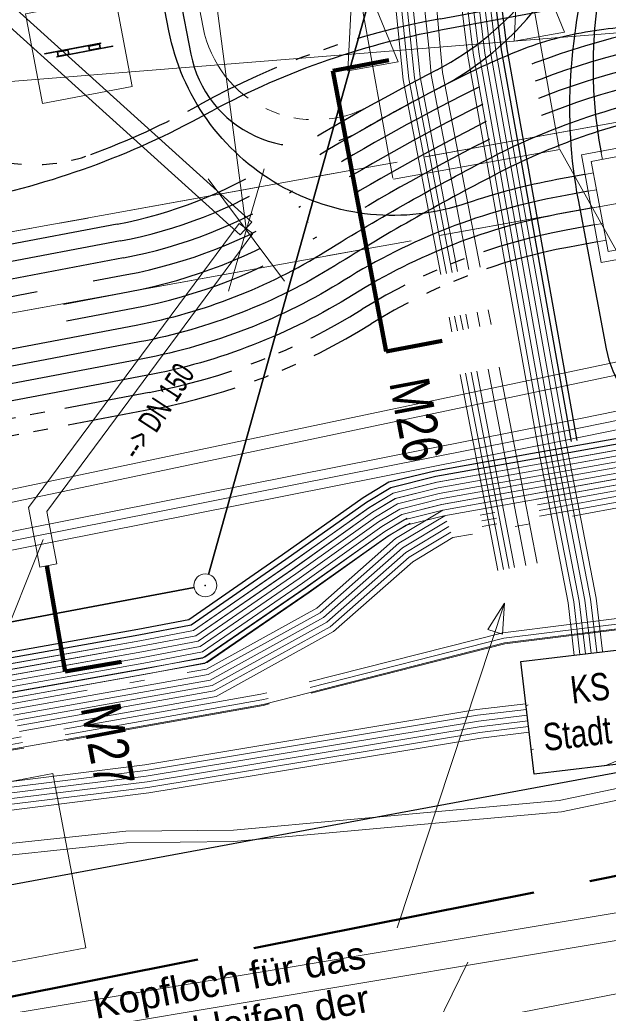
# Model space of a CAD drawing. Extents: x 3503739 to 3504470, y 5375172 to 5375561.
# Tile 76 of 142: x 3504193.89 to 3504199.05, y 5375380.83 to 5375389.45. Entities that reach past the tile are written whole.
import ezdxf

# ---------------------------------------------------------------- set-up
doc = ezdxf.new("R2010")
doc.units = 0
doc.header["$MEASUREMENT"] = 0
for name, pattern in [('2', [3.4, 1.2, -0.5, 1.2, -0.5]), ('202', [2.64, 1.75, -0.38, 0.13, -0.38]), ('211', [5, 3.75, -1.25]), ('237', [1.5, 0.75, -0.18, 0.13, -0.13, 0.13, -0.18]), ('38', [5.5, 4, -0.5, 0.5, -0.5]), ('4', [6, 2.5, -0.5, 2.5, -0.5]), ('85', [2.7501, 2.0001, -0.25, 0.25, -0.25]), ('97', [1.31251, 0.87501, -0.1875, 0.0625, -0.1875])]:
    doc.linetypes.add(name, pattern=pattern)
for name, color, linetype in [('$_LISY_$_TMP', 7, 'Continuous'), ('1WB_LICHT_KSR', 7, 'Continuous'), ('4WB_BESTAND_1_BA', 7, 'Continuous'), ('4WB_DB-KANAL', 7, 'Continuous'), ('4WB_G_LEITUNG', 7, 'Continuous'), ('4WB_KANAL_HA', 7, 'Continuous'), ('4WB_KANALISATION', 7, 'Continuous'), ('4WB_ST_SCHACHT', 7, 'Continuous'), ('4WB_WV_LEITUNG', 7, 'Continuous'), ('4WP_KANCAD', 7, 'Continuous'), ('_4WP_DB_KAB_ABBR', 7, 'Continuous'), ('_4WP_KANCAD', 7, 'Continuous'), ('_4WP_KANCAD-T', 7, 'Continuous'), ('_4WP_LICHT-KSR', 7, 'Continuous'), ('_4WP_NEUEGRENZE', 7, 'Continuous'), ('_4WP_SCHNITTF_HR', 7, 'Continuous'), ('_4WP_STADT_BEW_S', 7, 'Continuous'), ('_4WP_STADT_DATEN', 7, 'Continuous'), ('_4WP_STADT_FTT1', 7, 'Continuous'), ('_4WP_STADT_KLEIN', 7, 'Continuous'), ('_4WP_STADT_LSA', 7, 'Continuous'), ('_4WP_STADT_RESER', 7, 'Continuous'), ('_4WP_STADT_SCHAD', 7, 'Continuous'), ('_4WP_STADT_STROM', 7, 'Continuous'), ('_4WP_SWT-STROM', 7, 'Continuous'), ('_4WP_T_NET', 7, 'Continuous'), ('K_FLURSTUECKE', 7, 'Continuous'), ('K_GRENZEN', 7, 'Continuous'), ('PUNKTHOEHENATTDEF', 7, 'Continuous'), ('PUNKTNUMMERNATTDEF', 7, 'Continuous'), ('PUNKTSPEZIFIKATION', 7, 'Continuous'), ('ST_KABELQUERSCHN', 7, 'Continuous'), ('V_GEB_UDE', 7, 'Continuous'), ('V_TREPPE', 7, 'Continuous'), ('X_BE_STELE', 7, 'Continuous')]:
    doc.layers.add(name, color=color, linetype=linetype)
doc.styles.add('151', font='TXT', dxfattribs={"width": 0.7, "height": 0.2})
doc.styles.add('350', font='TXT', dxfattribs={"width": 0.8, "height": 0.24})
doc.styles.add('362', font='ARIAL.TTF', dxfattribs={"height": 0.24})
doc.styles.add('439', font='TXT', dxfattribs={"width": 0.8, "height": 0.35})

# ---------------------------------------------------------------- blocks, each defined once
blk = doc.blocks.new('_X18')
at = {"color": 7, "linetype": 'Continuous', "lineweight": 9}
for p, q in [((0, 0), (0, 0)), ((1.1855, 0.0855), (0.965, -0.0059)), ((1.2314, -0.3014), (1.1933, -0.3172)), ((0.0647, -0.3791), (0.0459, -0.3869)), ((1.2773, -0.6883), (1.2392, -0.7041)), ((0.1106, -0.766), (0.0918, -0.7738)), ((0.9726, -0.8147), (0.7368, -0.9124))]:
    blk.add_line(p, q, dxfattribs=at)
blk = doc.blocks.new('_X29')
at = {"color": 7, "linetype": 'Continuous', "lineweight": 9}
for p, q in [((0, 0), (0, 0)), ((1.1855, 0.0855), (0.965, -0.0059)), ((1.2314, -0.3014), (1.1933, -0.3172)), ((0.0647, -0.3791), (0.0459, -0.3869)), ((1.2773, -0.6883), (1.2392, -0.7041)), ((0.1106, -0.766), (0.0918, -0.7738)), ((0.9726, -0.8147), (0.7368, -0.9124))]:
    blk.add_line(p, q, dxfattribs=at)
blk = doc.blocks.new('LEITSYSTEM_BRAUN')
at = {"color": 251, "linetype": 'Continuous', "lineweight": 9}
for points in [[(-0.4, 0.4), (0.4, 0.4), (0.4, -0.4), (-0.4, -0.4), (-0.4, 0.4)], [(-0.3, 0.025), (0.2, 0.025), (0.2, 0.02), (-0.3, 0.02), (-0.3, 0.025)], [(-0.19, 0.02), (0.19, 0.02), (0.19, -0.02), (-0.19, -0.02), (-0.19, 0.02)], [(-0.19, 0.02), (-0.19, -0.02), (-0.09, -0.02), (-0.09, 0.02), (-0.19, 0.02)], [(-0.095, 0.015), (-0.185, 0.015), (-0.185, -0.015), (-0.095, -0.015), (-0.095, 0.015)], [(0.09, 0.02), (0.09, -0.02), (0.19, -0.02), (0.19, 0.02), (0.09, 0.02)], [(0.185, 0.015), (0.095, 0.015), (0.095, -0.015), (0.185, -0.015), (0.185, 0.015)], [(-0.2, -0.02), (0.3, -0.02), (0.3, -0.025), (-0.2, -0.025), (-0.2, -0.02)]]:
    blk.add_lwpolyline(points, dxfattribs=at)
blk = doc.blocks.new('PUNKT')
blk.add_point((0, 0))
at = {"layer": 'PUNKTHOEHENATTDEF', "linetype": 'Continuous', "flags": 1}
blk.add_attdef('PUNKTHOEHE', (1, -0.5), '', height=0.8, dxfattribs=at)
at = {"layer": 'PUNKTNUMMERNATTDEF', "linetype": 'Continuous', "flags": 1}
blk.add_attdef('PUNKTNUMMER', (1, 0.5), '', height=0.8, dxfattribs=at)
at = {"layer": 'PUNKTSPEZIFIKATION', "linetype": 'Continuous', "flags": 1}
blk.add_attdef('PUNKTSPEZIFIKATION', (1, -1.5), '', height=0.8, dxfattribs=at)
blk = doc.blocks.new('1SWT-BESTAND')
at = {"color": 7, "linetype": 'Continuous', "lineweight": 9}
for p, q in [((1.452299, 0.270139), (1.109481, 2.185196)), ((-0.005701, 0.009139), (-0.348519, 1.924196)), ((0, 0), (1.458, 0.261))]:
    blk.add_line(p, q, dxfattribs=at)
for points in [[(1.110691, 2.235191), (1.499523, 1.2889), (1.057549, 1.209781), (1.110691, 2.235191)], [(1.110691, 2.235191), (1.499523, 1.2889), (1.057549, 1.209781), (1.110691, 2.235191)], [(-0.347309, 1.974191), (0.041523, 1.0279), (-0.400451, 0.948781), (-0.347309, 1.974191)], [(-0.347309, 1.974191), (0.041523, 1.0279), (-0.400451, 0.948781), (-0.347309, 1.974191)], [(0, 0), (1.458, 0.261), (10.434, -15.788), (18.668414, -14.31446)]]:
    blk.add_lwpolyline(points, dxfattribs=at)
blk = doc.blocks.new('ALG_00093')
at = {"color": 1, "linetype": 'Continuous', "lineweight": 9}
blk.add_lwpolyline([(0, 0), (0.3773, 0.09625), (0.3773, -0.09625), (0, 0)], dxfattribs=at)
blk = doc.blocks.new('10-VERMARKT')
at = {"color": 252, "linetype": 'Continuous', "lineweight": 20}
blk.add_circle((0, 0), 0.5, dxfattribs=at)

msp = doc.modelspace()

# ---------------------------------------------------------------- linework, layer by layer
at = {"layer": '1WB_LICHT_KSR', "color": 190, "linetype": 'Continuous', "lineweight": 30}
for points in [[(3504198.7284, 5375385.7586), (3504198.1144, 5375389.1886), (3504197.9954, 5375390.1576), (3504197.1644, 5375398.1146)], [(3504198.7774, 5375385.7676), (3504198.1634, 5375389.1976), (3504198.0454, 5375390.1626), (3504197.2144, 5375398.1196)], [(3504211.4824, 5375387.7466), (3504204.0934, 5375386.6366), (3504200.3614, 5375386.0066), (3504198.3854, 5375385.6536), (3504197.5294, 5375385.5016), (3504197.1274, 5375385.4026), (3504196.9034, 5375385.2666), (3504196.1974, 5375384.7666), (3504195.3764, 5375384.1996), (3504194.9284, 5375384.1136), (3504190.0904, 5375383.2516), (3504184.3304, 5375382.3116), (3504178.0604, 5375381.3466), (3504170.8864, 5375379.9966), (3504166.1114, 5375379.2666), (3504160.8294, 5375378.3666), (3504155.1984, 5375377.0766), (3504137.9034, 5375373.7066), (3504132.9824, 5375372.7966), (3504109.3464, 5375368.2866), (3504102.6634, 5375366.9866), (3504097.0254, 5375367.8766), (3504085.0134, 5375369.5566)], [(3504211.4894, 5375387.6976), (3504204.1014, 5375386.5876), (3504200.3694, 5375385.9576), (3504199.8784, 5375385.8696), (3504198.3944, 5375385.6046), (3504197.5394, 5375385.4526), (3504197.1464, 5375385.3556), (3504196.9304, 5375385.2246), (3504196.2264, 5375384.7256), (3504195.3964, 5375384.1526), (3504194.9374, 5375384.0646), (3504190.0984, 5375383.2026), (3504184.3394, 5375382.2626), (3504178.0694, 5375381.2976), (3504170.8944, 5375379.9476), (3504166.1194, 5375379.2176), (3504160.8394, 5375378.3176), (3504155.2094, 5375377.0276), (3504137.9134, 5375373.6576), (3504132.9914, 5375372.7476), (3504109.3554, 5375368.2376)]]:
    msp.add_lwpolyline(points, dxfattribs=at)
at = {"layer": '4WB_BESTAND_1_BA', "color": 7, "linetype": 'Continuous', "lineweight": 9}
for points in [[(3504198.8504, 5375383.8996), (3504198.7954, 5375384.3626), (3504198.5324, 5375385.7226), (3504197.9184, 5375389.1526), (3504197.7974, 5375390.1296), (3504196.9664, 5375398.0866)], [(3504198.9004, 5375383.9056), (3504198.8444, 5375384.3696), (3504198.5814, 5375385.7316), (3504197.9674, 5375389.1616), (3504197.8474, 5375390.1346), (3504197.0164, 5375398.0916)], [(3504198.9484, 5375383.9176), (3504198.8934, 5375384.3806), (3504198.6304, 5375385.7406), (3504198.0164, 5375389.1706), (3504197.8954, 5375390.1476), (3504197.0644, 5375398.1046)], [(3504198.9984, 5375383.9236), (3504198.9424, 5375384.3876), (3504198.6794, 5375385.7496), (3504198.0654, 5375389.1796), (3504197.9454, 5375390.1526), (3504197.1144, 5375398.1096)], [(3504198.7504, 5375383.8876), (3504198.6974, 5375384.3486), (3504198.4344, 5375385.7046), (3504197.8204, 5375389.1346), (3504197.6974, 5375390.1196), (3504196.8664, 5375398.0766)], [(3504198.8004, 5375383.8936), (3504198.7464, 5375384.3556), (3504198.4834, 5375385.7136), (3504197.8694, 5375389.1436), (3504197.7474, 5375390.1246), (3504196.9164, 5375398.0816)], [(3504211.5954, 5375386.3056), (3504204.3054, 5375385.0946), (3504203.8484, 5375384.9726), (3504203.4784, 5375384.7776), (3504202.2384, 5375383.5556), (3504201.9364, 5375383.3526), (3504201.3434, 5375383.1846), (3504198.6184, 5375382.6156), (3504197.8174, 5375382.5436), (3504195.7664, 5375382.3566), (3504194.8234, 5375382.3466), (3504191.7174, 5375382.0186), (3504190.4614, 5375381.8606), (3504184.5584, 5375380.9006), (3504178.6454, 5375379.8206)], [(3504211.6104, 5375386.2066), (3504204.3264, 5375384.9966), (3504203.8854, 5375384.8786), (3504203.5384, 5375384.6956), (3504202.3024, 5375383.4776), (3504201.9794, 5375383.2606), (3504201.3674, 5375383.0876), (3504198.6384, 5375382.5176), (3504197.8264, 5375382.4436), (3504195.7714, 5375382.2566), (3504194.8294, 5375382.2466), (3504191.7274, 5375381.9196), (3504190.4694, 5375381.8116), (3504184.5674, 5375380.8516), (3504178.6544, 5375379.7716)], [(3504198.2834, 5375383.8326), (3504199.4624, 5375383.9726), (3504199.5794, 5375382.9866), (3504198.4004, 5375382.8466), (3504198.2834, 5375383.8326)], [(3504198.3274, 5375383.4636), (3504197.8974, 5375383.4126), (3504194.9894, 5375382.9276), (3504192.7264, 5375382.6466), (3504178.5834, 5375380.1646), (3504177.3804, 5375379.9546), (3504175.7964, 5375379.6246), (3504170.9224, 5375378.6056), (3504166.2334, 5375377.9456), (3504163.0094, 5375377.2746), (3504161.0454, 5375376.8946), (3504155.5014, 5375375.7436), (3504154.9304, 5375375.6366), (3504137.2324, 5375372.3536), (3504133.7014, 5375371.6886), (3504122.2194, 5375369.5186), (3504108.5074, 5375366.9486), (3504107.6824, 5375366.7946), (3504102.8314, 5375365.8946), (3504096.3074, 5375366.7886), (3504085.3934, 5375368.4186)], [(3504085.3794, 5375368.3206), (3504096.2934, 5375366.6906), (3504102.8334, 5375365.7926), (3504107.7004, 5375366.6966), (3504108.5254, 5375366.8506), (3504122.2374, 5375369.4206), (3504133.7194, 5375371.5906), (3504137.2504, 5375372.2556), (3504154.9484, 5375375.5386), (3504155.5214, 5375375.6456), (3504161.0654, 5375376.7966), (3504163.0294, 5375377.1766), (3504166.2514, 5375377.8476), (3504170.9404, 5375378.5076), (3504175.8164, 5375379.5266), (3504177.3984, 5375379.8566), (3504178.6014, 5375380.0666), (3504192.7404, 5375382.5486), (3504195.0034, 5375382.8296), (3504197.9114, 5375383.3126), (3504198.3394, 5375383.3636)], [(3504198.3334, 5375383.4136), (3504197.9044, 5375383.3626), (3504194.9964, 5375382.8786), (3504192.7334, 5375382.5976), (3504178.5924, 5375380.1156), (3504177.3894, 5375379.9056), (3504175.8064, 5375379.5756), (3504170.9314, 5375378.5566), (3504166.2424, 5375377.8966), (3504163.0194, 5375377.2256), (3504161.0554, 5375376.8456), (3504155.5114, 5375375.6946), (3504154.9394, 5375375.5876), (3504137.2414, 5375372.3046), (3504133.7104, 5375371.6396), (3504122.2284, 5375369.4696), (3504108.5164, 5375366.8996), (3504107.6914, 5375366.7456), (3504102.8324, 5375365.8436), (3504096.3004, 5375366.7396), (3504085.3864, 5375368.3696)], [(3504085.3654, 5375368.2226), (3504096.2794, 5375366.5926), (3504102.8354, 5375365.6906), (3504107.7184, 5375366.5986), (3504108.5434, 5375366.7526), (3504122.2554, 5375369.3226), (3504133.7374, 5375371.4926), (3504137.2684, 5375372.1576), (3504154.9664, 5375375.4406), (3504155.5414, 5375375.5476), (3504161.0854, 5375376.6986), (3504163.0494, 5375377.0786), (3504166.2694, 5375377.7496), (3504170.9584, 5375378.4096), (3504175.8364, 5375379.4286), (3504177.4164, 5375379.7586), (3504178.6194, 5375379.9686), (3504192.7544, 5375382.4506), (3504195.0174, 5375382.7316), (3504197.9254, 5375383.2126), (3504198.3514, 5375383.2636)], [(3504198.3454, 5375383.3136), (3504197.9184, 5375383.2626), (3504195.0104, 5375382.7806), (3504192.7474, 5375382.4996), (3504178.6104, 5375380.0176), (3504177.4074, 5375379.8076), (3504175.8264, 5375379.4776), (3504170.9494, 5375378.4586), (3504166.2604, 5375377.7986), (3504163.0394, 5375377.1276), (3504161.0754, 5375376.7476), (3504155.5314, 5375375.5966), (3504154.9574, 5375375.4896), (3504137.2594, 5375372.2066), (3504133.7284, 5375371.5416), (3504122.2464, 5375369.3716), (3504108.5344, 5375366.8016), (3504107.7094, 5375366.6476), (3504102.8344, 5375365.7416), (3504096.2864, 5375366.6416), (3504085.3724, 5375368.2716)], [(3504085.3584, 5375368.1736), (3504096.2724, 5375366.5436), (3504102.8364, 5375365.6396), (3504107.7274, 5375366.5496), (3504108.5524, 5375366.7036), (3504122.2644, 5375369.2736), (3504133.7464, 5375371.4436), (3504137.2774, 5375372.1086), (3504154.9754, 5375375.3916), (3504155.5514, 5375375.4986), (3504161.0954, 5375376.6496), (3504163.0594, 5375377.0296), (3504166.2784, 5375377.7006), (3504170.9674, 5375378.3606), (3504175.8464, 5375379.3796), (3504177.4254, 5375379.7096), (3504178.6284, 5375379.9196), (3504192.7614, 5375382.4016), (3504195.0244, 5375382.6826), (3504197.9324, 5375383.1626), (3504198.3574, 5375383.2136)]]:
    msp.add_lwpolyline(points, dxfattribs=at)
at = {"layer": '4WB_BESTAND_1_BA', "color": 250, "linetype": '202', "lineweight": 20}
for points in [[(3504198.0824, 5375384.6296), (3504197.2544, 5375388.9266), (3504197.1364, 5375390.0626), (3504196.3164, 5375398.0216)], [(3504198.1314, 5375384.6386), (3504197.3034, 5375388.9356), (3504197.1864, 5375390.0676), (3504196.3664, 5375398.0266)], [(3504198.1804, 5375384.6476), (3504197.3524, 5375388.9446), (3504197.2364, 5375390.0726), (3504196.4164, 5375398.0316)], [(3504198.2294, 5375384.6566), (3504197.4014, 5375388.9536), (3504197.2864, 5375390.0776), (3504196.4664, 5375398.0366)], [(3504198.3274, 5375384.6746), (3504197.4994, 5375388.9716), (3504197.4794, 5375389.1836), (3504196.5664, 5375398.0466)], [(3504198.4254, 5375384.6936), (3504197.5974, 5375388.9906), (3504197.4974, 5375390.0996), (3504196.6664, 5375398.0566)], [(3504211.4964, 5375387.6486), (3504204.1094, 5375386.5386), (3504200.3774, 5375385.9086), (3504199.8874, 5375385.8206), (3504198.4034, 5375385.5556), (3504197.5494, 5375385.4036), (3504197.1654, 5375385.3086), (3504196.9574, 5375385.1826), (3504196.2554, 5375384.6846), (3504195.4164, 5375384.1056), (3504194.9464, 5375384.0156), (3504190.1064, 5375383.1536), (3504184.3484, 5375382.2136), (3504178.0784, 5375381.2486), (3504170.9024, 5375379.8986), (3504166.1274, 5375379.1686), (3504160.8494, 5375378.2686), (3504155.2204, 5375376.9786), (3504137.9234, 5375373.6086), (3504133.0004, 5375372.6986), (3504109.3644, 5375368.1886)], [(3504211.5034, 5375387.5996), (3504204.1174, 5375386.4896), (3504200.3854, 5375385.8596), (3504199.8964, 5375385.7716), (3504198.4124, 5375385.5066), (3504197.5594, 5375385.3546), (3504197.1844, 5375385.2616), (3504196.9844, 5375385.1406), (3504196.2844, 5375384.6436), (3504195.4364, 5375384.0586), (3504194.9554, 5375383.9666), (3504190.1144, 5375383.1046), (3504184.3574, 5375382.1646), (3504178.0874, 5375381.1996), (3504170.9104, 5375379.8496), (3504166.1354, 5375379.1196), (3504160.8594, 5375378.2196), (3504155.2314, 5375376.9296), (3504137.9334, 5375373.5596), (3504133.0094, 5375372.6496), (3504109.3734, 5375368.1396)], [(3504084.9574, 5375369.1566), (3504096.9694, 5375367.4846), (3504102.6714, 5375366.5786), (3504109.1234, 5375367.8356), (3504109.4184, 5375367.8946), (3504133.0544, 5375372.4046), (3504137.9834, 5375373.3146), (3504155.2824, 5375376.6846), (3504166.1874, 5375378.8256), (3504170.9604, 5375379.5556), (3504178.1414, 5375380.9056), (3504184.4114, 5375381.8706), (3504190.1624, 5375382.8106), (3504195.5294, 5375383.7676), (3504196.4964, 5375384.3016), (3504197.1864, 5375384.9106), (3504197.5994, 5375385.1586), (3504200.1344, 5375385.6136), (3504200.4174, 5375385.6636), (3504204.1494, 5375386.2936), (3504211.5314, 5375387.4036)], [(3504211.5384, 5375387.3546), (3504204.1574, 5375386.2446), (3504200.4254, 5375385.6146), (3504200.1434, 5375385.5646), (3504197.6174, 5375385.1106), (3504197.2164, 5375384.8696), (3504196.5254, 5375384.2606), (3504195.5464, 5375383.7196), (3504190.1704, 5375382.7616), (3504184.4204, 5375381.8216), (3504178.1504, 5375380.8566), (3504170.9684, 5375379.5066), (3504166.1964, 5375378.7766), (3504155.2924, 5375376.6356), (3504137.9934, 5375373.2656), (3504133.0634, 5375372.3556), (3504109.4274, 5375367.8456), (3504109.1334, 5375367.7866), (3504102.6724, 5375366.5276), (3504096.9624, 5375367.4356), (3504084.9504, 5375369.1066)], [(3504211.5524, 5375387.2566), (3504204.1734, 5375386.1466), (3504200.4414, 5375385.5166), (3504200.1664, 5375385.4676), (3504197.6534, 5375385.0146), (3504197.2764, 5375384.7876), (3504196.5834, 5375384.1786), (3504195.5804, 5375383.6236), (3504190.1864, 5375382.6636), (3504184.4384, 5375381.7236), (3504178.1684, 5375380.7586), (3504170.9844, 5375379.4086), (3504166.2144, 5375378.6786), (3504155.3124, 5375376.5376), (3504138.0134, 5375373.1676), (3504133.0814, 5375372.2576), (3504109.4454, 5375367.7476), (3504109.1534, 5375367.6886), (3504102.6744, 5375366.4256), (3504096.9484, 5375367.3376), (3504084.9364, 5375369.0066)], [(3504211.5454, 5375387.3056), (3504204.1654, 5375386.1956), (3504200.4334, 5375385.5656), (3504200.1514, 5375385.5156), (3504197.6354, 5375385.0626), (3504197.2464, 5375384.8286), (3504196.5544, 5375384.2196), (3504195.5634, 5375383.6716), (3504190.1784, 5375382.7126), (3504184.4294, 5375381.7726), (3504178.1594, 5375380.8076), (3504170.9764, 5375379.4576), (3504166.2054, 5375378.7276), (3504155.3024, 5375376.5866), (3504138.0034, 5375373.2166), (3504133.0724, 5375372.3066), (3504109.4364, 5375367.7966), (3504109.1434, 5375367.7376), (3504102.6734, 5375366.4766), (3504096.9554, 5375367.3866), (3504084.9434, 5375369.0566)], [(3504211.5664, 5375387.1586), (3504204.1894, 5375386.0486), (3504200.4574, 5375385.4186), (3504197.6894, 5375384.9186), (3504197.3364, 5375384.7056), (3504196.6414, 5375384.0966), (3504195.6144, 5375383.5276), (3504190.2024, 5375382.5656), (3504184.4564, 5375381.6256), (3504178.1864, 5375380.6606), (3504171.0004, 5375379.3106), (3504166.2324, 5375378.5806), (3504155.3324, 5375376.4396), (3504138.0334, 5375373.0696), (3504133.0994, 5375372.1596), (3504109.4634, 5375367.6496), (3504109.1734, 5375367.5906), (3504102.6764, 5375366.3236), (3504096.9344, 5375367.2396), (3504084.9224, 5375368.9066)], [(3504211.5594, 5375387.2076), (3504204.1814, 5375386.0976), (3504200.4494, 5375385.4676), (3504200.1694, 5375385.4176), (3504197.6714, 5375384.9666), (3504197.3064, 5375384.7466), (3504196.6124, 5375384.1376), (3504195.5974, 5375383.5756), (3504190.1944, 5375382.6146), (3504184.4474, 5375381.6746), (3504178.1774, 5375380.7096), (3504170.9924, 5375379.3596), (3504166.2234, 5375378.6296), (3504155.3224, 5375376.4886), (3504138.0234, 5375373.1186), (3504133.0904, 5375372.2086), (3504109.4544, 5375367.6986), (3504109.1634, 5375367.6396), (3504102.6754, 5375366.3746), (3504096.9414, 5375367.2886), (3504084.9294, 5375368.9566)], [(3504211.5454, 5375386.9536), (3504203.6244, 5375385.7156), (3504203.2274, 5375385.6756), (3504202.8454, 5375385.3756), (3504201.9564, 5375384.6516), (3504201.4684, 5375384.5046), (3504199.8004, 5375384.2956), (3504198.1244, 5375384.0856), (3504196.0054, 5375383.5466), (3504190.2104, 5375382.5166), (3504184.4654, 5375381.5766), (3504178.2254, 5375380.4356), (3504175.1484, 5375379.8406), (3504166.1644, 5375378.3006), (3504155.4064, 5375376.1406), (3504138.0754, 5375372.8446), (3504137.1724, 5375372.6776), (3504133.6404, 5375372.0186), (3504122.1584, 5375369.8406), (3504109.5014, 5375367.4466), (3504107.9074, 5375367.1406), (3504102.7524, 5375366.1606), (3504096.5374, 5375367.0756), (3504085.4294, 5375368.6756)], [(3504211.5534, 5375386.9036), (3504203.6314, 5375385.6666), (3504203.2474, 5375385.6266), (3504202.8764, 5375385.3366), (3504201.9804, 5375384.6066), (3504201.4834, 5375384.4566), (3504200.7984, 5375384.3696), (3504199.8064, 5375384.2456), (3504198.1334, 5375384.0366), (3504196.0164, 5375383.4976), (3504190.2184, 5375382.4676), (3504184.4744, 5375381.5276), (3504178.2344, 5375380.3866), (3504175.1574, 5375379.7916), (3504166.1734, 5375378.2516), (3504155.4164, 5375376.0916), (3504138.0844, 5375372.7956), (3504137.1814, 5375372.6286), (3504133.6494, 5375371.9696), (3504122.1674, 5375369.7916)], [(3504211.5604, 5375386.8546), (3504203.6374, 5375385.6166), (3504203.2664, 5375385.5786), (3504202.9074, 5375385.2976), (3504202.0044, 5375384.5616), (3504201.4974, 5375384.4086), (3504200.8044, 5375384.3196), (3504199.8124, 5375384.1956), (3504198.1424, 5375383.9876), (3504196.0274, 5375383.4486), (3504190.2264, 5375382.4186), (3504184.4834, 5375381.4786), (3504178.2434, 5375380.3376), (3504175.1664, 5375379.7426), (3504166.1824, 5375378.2026), (3504155.4264, 5375376.0426), (3504138.0934, 5375372.7466), (3504137.1904, 5375372.5796), (3504133.6584, 5375371.9206), (3504122.1764, 5375369.7426), (3504109.5194, 5375367.3486), (3504107.9254, 5375367.0426), (3504105.6834, 5375366.6156)], [(3504197.2884, 5375385.0886), (3504197.0924, 5375384.9726), (3504196.3934, 5375384.4796), (3504195.4954, 5375383.8636), (3504190.1464, 5375382.9086), (3504184.3934, 5375381.9686), (3504178.1234, 5375381.0036), (3504170.9444, 5375379.6536), (3504166.1694, 5375378.9236), (3504155.2624, 5375376.7826), (3504137.9634, 5375373.4126), (3504133.0364, 5375372.5026), (3504109.4004, 5375367.9926), (3504109.1034, 5375367.9336), (3504102.6694, 5375366.6806), (3504096.9834, 5375367.5826), (3504084.9714, 5375369.2566)], [(3504197.3144, 5375385.0456), (3504197.1194, 5375384.9306), (3504196.4214, 5375384.4386), (3504195.5124, 5375383.8156), (3504190.1544, 5375382.8596), (3504184.4024, 5375381.9196), (3504178.1324, 5375380.9546), (3504170.9524, 5375379.6046), (3504166.1784, 5375378.8746), (3504155.2724, 5375376.7336), (3504137.9734, 5375373.3636), (3504133.0454, 5375372.4536), (3504109.4094, 5375367.9436), (3504109.1134, 5375367.8846), (3504102.6704, 5375366.6296), (3504096.9764, 5375367.5336), (3504084.9644, 5375369.2066)]]:
    msp.add_lwpolyline(points, dxfattribs=at)
at = {"layer": '4WB_BESTAND_1_BA', "color": 116, "linetype": 'Continuous', "lineweight": 9}
for points in [[(3504109.3634, 5375368.1886), (3504133.0004, 5375372.6986), (3504137.9244, 5375373.6086), (3504155.2214, 5375376.9786), (3504160.8964, 5375378.2766), (3504166.1274, 5375379.1696), (3504170.9014, 5375379.8996), (3504178.0794, 5375381.2496), (3504184.3504, 5375382.2146), (3504190.1054, 5375383.1546), (3504194.9464, 5375384.0156), (3504195.4174, 5375384.1056), (3504196.2564, 5375384.6846), (3504196.9564, 5375385.1826), (3504197.1644, 5375385.3076), (3504197.5484, 5375385.4036), (3504198.4034, 5375385.5556), (3504199.8874, 5375385.8206), (3504200.3764, 5375385.9096), (3504204.1094, 5375386.5396), (3504211.4964, 5375387.6496)], [(3504109.3724, 5375368.1396), (3504133.0094, 5375372.6496), (3504137.9344, 5375373.5596), (3504155.2324, 5375376.9296), (3504160.8594, 5375378.2196), (3504166.1354, 5375379.1206), (3504170.9094, 5375379.8506), (3504178.0884, 5375381.2006), (3504184.3594, 5375382.1656), (3504190.1134, 5375383.1056), (3504194.9554, 5375383.9666), (3504195.4374, 5375384.0586), (3504196.2854, 5375384.6436), (3504196.9834, 5375385.1406), (3504197.1834, 5375385.2606), (3504197.5584, 5375385.3546), (3504198.4124, 5375385.5066), (3504199.8964, 5375385.7716), (3504200.3844, 5375385.8606), (3504204.1174, 5375386.4906), (3504211.5034, 5375387.6006)], [(3504161.9564, 5375382.5326), (3504162.6064, 5375378.9646), (3504162.8254, 5375378.6576), (3504163.1634, 5375378.5616), (3504166.1434, 5375379.0716), (3504170.9174, 5375379.8016), (3504178.0974, 5375381.1516), (3504184.3684, 5375382.1166), (3504190.1214, 5375383.0566), (3504194.9644, 5375383.9176), (3504195.4574, 5375384.0116), (3504196.3144, 5375384.6026), (3504197.0104, 5375385.0986), (3504197.2024, 5375385.2136), (3504197.5684, 5375385.3056), (3504198.4214, 5375385.4576), (3504199.9054, 5375385.7226), (3504200.3924, 5375385.8116), (3504204.1254, 5375386.4416), (3504211.5104, 5375387.5516)], [(3504211.5244, 5375387.4516), (3504204.1414, 5375386.3416), (3504200.4104, 5375385.7116), (3504199.9234, 5375385.6246), (3504198.4394, 5375385.3596), (3504197.5904, 5375385.2076), (3504197.2424, 5375385.1216), (3504197.0664, 5375385.0146), (3504196.3704, 5375384.5206), (3504195.4954, 5375383.9176), (3504194.9824, 5375383.8196), (3504190.1394, 5375382.9566), (3504184.3824, 5375382.0166), (3504178.1134, 5375381.0516), (3504170.9354, 5375379.7016), (3504166.1594, 5375378.9716), (3504160.9364, 5375378.0806), (3504155.2634, 5375376.7826), (3504137.9624, 5375373.4126), (3504133.0364, 5375372.5026), (3504109.4014, 5375367.9926)], [(3504211.5314, 5375387.4026), (3504204.1494, 5375386.2926), (3504200.4184, 5375385.6626), (3504199.9324, 5375385.5756), (3504198.4484, 5375385.3106), (3504197.6004, 5375385.1586), (3504197.2614, 5375385.0746), (3504197.0934, 5375384.9726), (3504196.3994, 5375384.4796), (3504195.5154, 5375383.8706), (3504194.9914, 5375383.7706), (3504190.1474, 5375382.9076), (3504184.3914, 5375381.9676), (3504178.1224, 5375381.0026), (3504170.9434, 5375379.6526), (3504166.1674, 5375378.9226), (3504160.8994, 5375378.0236), (3504155.2744, 5375376.7336), (3504137.9724, 5375373.3636), (3504133.0454, 5375372.4536), (3504109.4104, 5375367.9436)], [(3504211.5384, 5375387.3536), (3504204.1574, 5375386.2436), (3504200.4264, 5375385.6136), (3504199.9414, 5375385.5266), (3504198.4574, 5375385.2616), (3504197.6104, 5375385.1096), (3504197.2804, 5375385.0276), (3504197.1204, 5375384.9306), (3504196.4284, 5375384.4386), (3504195.5354, 5375383.8236), (3504195.0004, 5375383.7216), (3504190.1554, 5375382.8586), (3504184.4004, 5375381.9186), (3504178.1314, 5375380.9536), (3504170.9514, 5375379.6036), (3504166.1754, 5375378.8736), (3504163.1534, 5375378.3576), (3504162.7034, 5375378.4836), (3504162.4184, 5375378.8846), (3504161.7604, 5375382.4966), (3504161.9564, 5375382.5326)]]:
    msp.add_lwpolyline(points, dxfattribs=at)
at = {"layer": '4WB_BESTAND_1_BA', "color": 251, "linetype": 'Continuous', "lineweight": 9}
for points in [[(3504211.5104, 5375387.5506), (3504204.1254, 5375386.4406), (3504200.3934, 5375385.8106), (3504199.9054, 5375385.7226), (3504198.4214, 5375385.4576), (3504197.5694, 5375385.3056), (3504197.2034, 5375385.2146), (3504197.0114, 5375385.0986), (3504196.3134, 5375384.6026), (3504195.4564, 5375384.0116), (3504194.9644, 5375383.9176), (3504190.1224, 5375383.0556), (3504184.3664, 5375382.1156), (3504178.0964, 5375381.1506), (3504170.9184, 5375379.8006), (3504166.1434, 5375379.0706), (3504160.9164, 5375378.1786), (3504155.2424, 5375376.8806), (3504137.9434, 5375373.5106), (3504133.0184, 5375372.6006), (3504109.3824, 5375368.0906)], [(3504211.5174, 5375387.5016), (3504204.1334, 5375386.3916), (3504200.4014, 5375385.7616), (3504199.9144, 5375385.6736), (3504198.4304, 5375385.4086), (3504197.5794, 5375385.2566), (3504197.2224, 5375385.1676), (3504197.0384, 5375385.0566), (3504196.3424, 5375384.5616), (3504195.4764, 5375383.9646), (3504194.9734, 5375383.8686), (3504190.1304, 5375383.0066), (3504184.3754, 5375382.0666), (3504178.1054, 5375381.1016), (3504170.9264, 5375379.7516), (3504166.1514, 5375379.0216), (3504160.8794, 5375378.1216), (3504155.2534, 5375376.8316), (3504137.9534, 5375373.4616), (3504133.0274, 5375372.5516), (3504109.3914, 5375368.0416)], [(3504161.8584, 5375382.5146), (3504162.5124, 5375378.9246), (3504162.7644, 5375378.5706), (3504163.1584, 5375378.4596), (3504166.1594, 5375378.9726), (3504170.9344, 5375379.7026), (3504178.1144, 5375381.0526), (3504184.3844, 5375382.0176), (3504190.1384, 5375382.9576), (3504194.9824, 5375383.8196), (3504195.4964, 5375383.9176), (3504196.3714, 5375384.5206), (3504197.0654, 5375385.0146), (3504197.2414, 5375385.1206), (3504197.5894, 5375385.2076), (3504198.4394, 5375385.3596), (3504199.9234, 5375385.6246), (3504200.4094, 5375385.7126), (3504204.1414, 5375386.3426), (3504211.5244, 5375387.4526)]]:
    msp.add_lwpolyline(points, dxfattribs=at)
at = {"layer": '4WB_BESTAND_1_BA', "color": 35, "linetype": 'Continuous', "lineweight": 9}
msp.add_lwpolyline([(3504211.5594, 5375386.8646), (3504203.6374, 5375385.6266), (3504203.2624, 5375385.5896), (3504202.9004, 5375385.3046), (3504202.0004, 5375384.5706), (3504201.4954, 5375384.4176), (3504200.8044, 5375384.3296), (3504199.8104, 5375384.2056), (3504198.1414, 5375383.9966), (3504196.0254, 5375383.4576), (3504190.2234, 5375382.4276), (3504184.4804, 5375381.4876), (3504178.2424, 5375380.3466), (3504175.1654, 5375379.7516), (3504166.1814, 5375378.2116), (3504155.4244, 5375376.0516), (3504138.0924, 5375372.7556), (3504137.1894, 5375372.5886), (3504133.6574, 5375371.9296), (3504122.1754, 5375369.7516)], dxfattribs=at)
at = {"layer": '4WB_BESTAND_1_BA', "color": 7, "linetype": 'Continuous', "lineweight": 30}
msp.add_lwpolyline([(3504198.2834, 5375383.8326), (3504199.4624, 5375383.9726), (3504199.5794, 5375382.9866), (3504198.4004, 5375382.8466), (3504198.2834, 5375383.8326)], dxfattribs=at)
at = {"layer": '4WB_DB-KANAL', "color": 7, "linetype": 'Continuous', "lineweight": 20}
for p, q in [((3504170.8296, 5375376.9113), (3504205.0893, 5375382.6301)), ((3504170.8689, 5375376.6758), (3504205.1286, 5375382.3946)), ((3504196.5633, 5375378.6331), (3504197.8196, 5375381.202))]:
    msp.add_line(p, q, dxfattribs=at)
at = {"layer": '4WB_G_LEITUNG', "color": 6, "linetype": 'Continuous', "lineweight": 20}
for points in [[(3504246.9744, 5375392.8416), (3504246.6993, 5375392.8316), (3504242.1188, 5375392.6516), (3504234.7709, 5375392.2315), (3504230.3822, 5375391.9112), (3504223.2061, 5375390.2702), (3504222.9919, 5375390.2209), (3504211.0331, 5375388.771), (3504204.9359, 5375387.6406), (3504199.2373, 5375386.4805), (3504187.555, 5375384.0206), (3504175.8555, 5375381.9507), (3504164.039, 5375379.7006), (3504152.23, 5375377.3706), (3504140.4226, 5375375.1606), (3504134.9316, 5375373.991), (3504133.7011, 5375373.8511), (3504132.5463, 5375373.6709), (3504120.9844, 5375371.6007), (3504109.253, 5375369.3506), (3504103.1612, 5375368.1722), (3504097.3967, 5375368.8212), (3504085.4938, 5375370.661)], [(3504085.477, 5375370.5523), (3504097.3821, 5375368.7121), (3504103.1656, 5375368.061), (3504109.2738, 5375369.2426), (3504121.0045, 5375371.4925), (3504132.5645, 5375373.5624), (3504133.7158, 5375373.7421), (3504134.9493, 5375373.8823), (3504140.4442, 5375375.0527), (3504152.2508, 5375377.2626), (3504164.0599, 5375379.5926), (3504175.8754, 5375381.8425), (3504187.5759, 5375383.9126), (3504199.2596, 5375386.3728), (3504204.9569, 5375387.5326), (3504211.0498, 5375388.6622), (3504223.0109, 5375390.1124), (3504223.2307, 5375390.163), (3504230.3986, 5375391.8021), (3504234.778, 5375392.1217), (3504242.1241, 5375392.5417), (3504246.7035, 5375392.7217), (3504246.9784, 5375392.7317)]]:
    msp.add_lwpolyline(points, dxfattribs=at)
at = {"layer": '4WB_KANAL_HA', "color": 7, "linetype": '85', "lineweight": 20}
for p, q in [((3504195.7223, 5375387.0759), (3504196.036, 5375388.149)), ((3504195.544, 5375388.0598), (3504196.2143, 5375387.165))]:
    msp.add_line(p, q, dxfattribs=at)
at = {"layer": '4WB_KANALISATION', "color": 7, "linetype": '85', "lineweight": 13}
for p, q in [((3504154.1482, 5375380.4093), (3504206.8509, 5375389.9554)), ((3504154.2729, 5375379.7205), (3504206.9756, 5375389.2666))]:
    msp.add_line(p, q, dxfattribs=at)
at = {"layer": '4WB_ST_SCHACHT', "color": 7, "linetype": 'Continuous', "lineweight": 9}
msp.add_lwpolyline([(3504198.2834, 5375383.8326), (3504199.4624, 5375383.9726), (3504199.5794, 5375382.9866), (3504198.4004, 5375382.8466), (3504198.2834, 5375383.8326)], dxfattribs=at)
msp.add_lwpolyline([(3504198.2834, 5375383.8326), (3504199.4624, 5375383.9726), (3504199.5794, 5375382.9866), (3504198.4004, 5375382.8466), (3504198.2834, 5375383.8326)], dxfattribs=at)
at = {"layer": '4WB_WV_LEITUNG', "color": 4, "linetype": 'Continuous', "lineweight": 20}
for points in [[(3504162.836, 5375379.1753), (3504175.086, 5375381.4253), (3504186.8814, 5375383.5952), (3504198.6327, 5375385.9251), (3504204.2574, 5375387.071), (3504204.6684, 5375387.155)], [(3504204.6844, 5375387.0766), (3504204.2734, 5375386.9926), (3504198.6484, 5375385.8466), (3504186.8964, 5375383.5166), (3504175.1004, 5375381.3466), (3504162.8504, 5375379.0966)], [(3504162.8649, 5375379.0179), (3504175.1149, 5375381.2679), (3504186.9114, 5375383.438), (3504198.6642, 5375385.7682), (3504204.2894, 5375386.9142), (3504204.7004, 5375386.9982)]]:
    msp.add_lwpolyline(points, dxfattribs=at)
at = {"layer": '4WP_KANCAD', "color": 7, "linetype": '38', "lineweight": 13}
for p, q in [((3504154.1482, 5375380.4093), (3504206.8509, 5375389.9554)), ((3504154.2729, 5375379.7205), (3504206.9756, 5375389.2666)), ((3504195.7223, 5375387.0759), (3504196.036, 5375388.149)), ((3504195.544, 5375388.0598), (3504196.2143, 5375387.165))]:
    msp.add_line(p, q, dxfattribs=at)
at = {"layer": '_4WP_DB_KAB_ABBR', "color": 30, "linetype": 'Continuous', "lineweight": 30}
msp.add_lwpolyline([(3504420.4946, 5375403.7316), (3504413.6551, 5375409.9879), (3504406.374, 5375416.8343), (3504397.0011, 5375418.41), (3504393.7829, 5375418.578), (3504390.8301, 5375418.4491), (3504388.9831, 5375418.1998), (3504379.7082, 5375416.4705), (3504376.1342, 5375415.794), (3504359.7279, 5375412.4472), (3504332.0048, 5375407.3546), (3504301.4858, 5375401.4031), (3504264.2321, 5375394.5601), (3504239.2913, 5375390.4386), (3504216.7671, 5375386.1858), (3504199.6597, 5375382.9596), (3504171.801, 5375377.8003)], dxfattribs=at)
at = {"layer": '_4WP_KANCAD', "color": 7, "linetype": 'Continuous', "lineweight": 9}
for p, q in [((3504195.8168, 5375387.6697), (3504195.9372, 5375387.5803)), ((3504195.9273, 5375387.6807), (3504195.8267, 5375387.5693)), ((3504194.2187, 5375384.6881), (3504194.0713, 5375384.6599))]:
    msp.add_line(p, q, dxfattribs=at)
at = {"layer": '_4WP_KANCAD', "color": 1, "linetype": 'Continuous', "lineweight": 13}
for points in [[(3504192.3487, 5375391.2981), (3504192.4379, 5375390.8318), (3504195.9273, 5375387.6807)], [(3504192.2013, 5375391.2699), (3504192.3001, 5375390.7542), (3504195.8267, 5375387.5693)], [(3504195.8168, 5375387.6697), (3504193.9711, 5375385.1833), (3504194.0713, 5375384.6599)], [(3504195.9372, 5375387.5803), (3504194.1309, 5375385.1467), (3504194.2187, 5375384.6881)]]:
    msp.add_lwpolyline(points, dxfattribs=at)
at = {"layer": '_4WP_KANCAD-T', "color": 1, "linetype": 'Continuous', "lineweight": 20}
for p, q in [((3504195.877, 5375387.625), (3504195.2887, 5375392.1268)), ((3504194.101, 5375384.903), (3504193.2022, 5375382.6666))]:
    msp.add_line(p, q, dxfattribs=at)
at = {"layer": '_4WP_KANCAD-T', "color": 7, "linetype": 'Continuous', "lineweight": 13}
msp.add_lwpolyline([(3504192.2197, 5375382.4803), (3504194.1847, 5375382.8529), (3504194.4742, 5375381.3261), (3504192.5092, 5375380.9535), (3504192.2197, 5375382.4803)], dxfattribs=at)
at = {"layer": '_4WP_KANCAD-T', "color": 1, "linetype": 'Continuous', "lineweight": 20}
msp.add_lwpolyline([(3504192.2197, 5375382.4803), (3504194.1847, 5375382.8529), (3504194.4742, 5375381.3261), (3504192.5092, 5375380.9535), (3504192.2197, 5375382.4803)], dxfattribs=at)
at = {"layer": '_4WP_LICHT-KSR', "color": 190, "linetype": '2', "lineweight": 30}
for points in [[(3504191.3037, 5375388.903), (3504191.5263, 5375387.7595, 0.412723), (3504192.869, 5375386.8493), (3504194.8323, 5375387.221, 0.092616), (3504196.338, 5375387.8082, -0.02069), (3504197.8329, 5375388.6545, -0.072913), (3504199.5614, 5375389.2432), (3504199.8059, 5375389.2883)], [(3504179.551, 5375384.6916, -0.090308), (3504181.3425, 5375384.6961, 0.091435), (3504183.156, 5375384.7048), (3504190.2054, 5375386.0396, 0.030307), (3504191.9667, 5375386.4851, -0.030307), (3504192.6067, 5375386.6469), (3504194.8602, 5375387.0736, 0.092616), (3504196.4173, 5375387.6809, -0.02069), (3504197.9013, 5375388.5211, -0.072913), (3504199.5886, 5375389.0957), (3504199.8345, 5375389.1411)]]:
    msp.add_lwpolyline(points, format="xyb", dxfattribs=at)
at = {"layer": '_4WP_NEUEGRENZE', "color": 7, "linetype": '4', "lineweight": 50}
msp.add_lwpolyline([(3504100.614, 5375362.9722), (3504146.0616, 5375371.5359), (3504145.468, 5375374.7094), (3504168.8828, 5375379.1448), (3504169.4688, 5375376.0325), (3504232.8695, 5375388.699), (3504233.3636, 5375386.0501), (3504241.5001, 5375387.5801), (3504267.4886, 5375392.4669), (3504286.7956, 5375396.0974), (3504304.7567, 5375399.4748), (3504315.022, 5375401.405)], dxfattribs=at)
at = {"layer": '_4WP_SCHNITTF_HR', "color": 92, "linetype": '97', "lineweight": 100}
msp.add_line((3504197.1275, 5375389.0982), (3504196.6363, 5375389.0047), dxfattribs=at)
at = {"layer": '_4WP_SCHNITTF_HR', "color": 92, "linetype": '211', "lineweight": 100}
for points in [[(3504196.6363, 5375389.0047), (3504197.104, 5375386.5469), (3504197.5951, 5375386.6404)], [(3504194.1313, 5375384.6713), (3504194.2929, 5375383.7461), (3504194.7855, 5375383.8321)]]:
    msp.add_lwpolyline(points, dxfattribs=at)
at = {"layer": '_4WP_STADT_BEW_S', "color": 5, "linetype": 'Continuous', "lineweight": 30}
msp.add_lwpolyline([(3504198.4108, 5375419.1554), (3504200.9942, 5375406.2112), (3504202.5774, 5375399.5696), (3504203.9421, 5375392.5903, -0.417279), (3504202.3426, 5375390.2397), (3504197.5976, 5375389.3633, 0.080285), (3504195.5174, 5375388.6207, -0.07766), (3504193.4393, 5375387.8666), (3504193.1201, 5375387.8042), (3504184.8314, 5375386.1836), (3504163.8643, 5375382.4498, 0.070894)], format="xyb", dxfattribs=at)
at = {"layer": '_4WP_STADT_BEW_S', "color": 35, "linetype": '237', "lineweight": 30}
msp.add_lwpolyline([(3504192.9657, 5375388.5936), (3504193.2103, 5375388.429, 0.241284), (3504194.5174, 5375388.273, 0.037114), (3504195.4692, 5375388.7083, -0.080285), (3504197.5795, 5375389.4616), (3504202.3244, 5375390.3381, 0.415097), (3504203.8467, 5375392.5572, -0.412044), (3504204.6376, 5375393.7232), (3504204.9397, 5375393.7823)], format="xyb", dxfattribs=at)
at = {"layer": '_4WP_STADT_DATEN', "color": 7, "linetype": 'Continuous', "lineweight": 30}
for points in [[(3504200.4935, 5375397.8169), (3504200.5153, 5375397.7023, -0.089051), (3504200.5383, 5375395.4563), (3504200.3046, 5375394.0739, -0.048918), (3504200.1576, 5375393.5323), (3504199.5142, 5375391.8383, 0.029582), (3504199.3949, 5375391.4575), (3504199.0361, 5375390.0205, 0.108372), (3504198.9863, 5375388.2913)], [(3504198.8441, 5375388.0981), (3504198.5996, 5375388.053, 0.0365), (3504197.8096, 5375387.8465, -0.454743), (3504195.201, 5375389.3574), (3504195.1127, 5375389.8112, 0.308836), (3504194.3105, 5375390.6039), (3504194.1563, 5375390.6321), (3504193.9631, 5375390.7401), (3504193.922, 5375390.9562)], [(3504198.872, 5375387.9508), (3504198.6268, 5375387.9055, 0.093845), (3504196.736, 5375387.1725, -0.092716), (3504194.9719, 5375386.4841), (3504192.7183, 5375386.0574)], [(3504198.8999, 5375387.8034), (3504198.6541, 5375387.758, 0.093844), (3504196.8153, 5375387.0452, -0.092716), (3504194.9998, 5375386.3367), (3504183.2124, 5375384.1048, -0.075696), (3504181.663, 5375384.049, 0.075696), (3504178.865, 5375383.9481), (3504178.5207, 5375383.8829)]]:
    msp.add_lwpolyline(points, format="xyb", dxfattribs=at)
at = {"layer": '_4WP_STADT_FTT1', "color": 1, "linetype": '2', "lineweight": 30}
for points in [[(3504196.175, 5375416.735), (3504199.6169, 5375399.6398, 0.028652), (3504199.79, 5375398.9781, -0.028296), (3504199.95, 5375398.3684), (3504200.0779, 5375397.7334, 0.02019), (3504200.1931, 5375397.2607, -0.058762), (3504200.2711, 5375396.7834, -0.053118), (3504200.1929, 5375395.5134), (3504199.9595, 5375394.1322, -0.048918), (3504199.8304, 5375393.6566), (3504199.187, 5375391.9625, 0.029582), (3504199.0553, 5375391.5423), (3504198.8276, 5375390.6303, -0.215317), (3504197.5516, 5375389.0159, 0.019684), (3504196.1003, 5375388.1903, -0.092615), (3504194.7486, 5375387.6632), (3504192.7853, 5375387.2914, 0.061034), (3504191.5756, 5375386.9052, -0.061032), (3504190.4354, 5375386.5411), (3504182.9525, 5375385.1242, -0.090994), (3504181.2559, 5375385.1147, 0.098478), (3504179.2702, 5375385.074), (3504178.702, 5375384.9488, -0.033057)], [(3504196.273, 5375416.7552), (3504199.7149, 5375399.6595, 0.028652), (3504199.8852, 5375399.0089, -0.028299), (3504200.0481, 5375398.3882), (3504200.1759, 5375397.7531, 0.019572), (3504200.2924, 5375397.2728, -0.058138), (3504200.371, 5375396.7879, -0.053118), (3504200.2915, 5375395.4967), (3504200.0581, 5375394.1155, -0.048918), (3504199.9238, 5375393.6211), (3504199.2805, 5375391.927, 0.029582), (3504199.1523, 5375391.5181), (3504198.9133, 5375390.5609, -0.214607), (3504197.5699, 5375388.8563, 0.019005), (3504196.1796, 5375388.0629, -0.092615), (3504194.7765, 5375387.5158), (3504192.8132, 5375387.144, 0.061034), (3504191.6382, 5375386.7689, -0.061032), (3504190.4633, 5375386.3937), (3504182.9804, 5375384.9769, -0.090994), (3504181.2296, 5375384.967, 0.098444), (3504179.3031, 5375384.9276), (3504178.7266, 5375384.8007, -0.033334)]]:
    msp.add_lwpolyline(points, format="xyb", dxfattribs=at)
at = {"layer": '_4WP_STADT_FTT1', "color": 1, "linetype": '237', "lineweight": 20}
msp.add_lwpolyline([(3504194.2167, 5375391.0123), (3504194.2351, 5375390.916), (3504194.3454, 5375390.8543), (3504194.6756, 5375390.8007, -0.241127), (3504195.4072, 5375389.8685), (3504195.5012, 5375389.3853, 0.510331), (3504196.9701, 5375388.7031)], format="xyb", dxfattribs=at)
at = {"layer": '_4WP_STADT_KLEIN', "color": 3, "linetype": '237', "lineweight": 30}
msp.add_lwpolyline([(3504198.9278, 5375387.656), (3504198.6813, 5375387.6105, 0.093844), (3504196.8946, 5375386.9178, -0.092716), (3504195.0277, 5375386.1894), (3504183.2403, 5375383.9574, -0.075696), (3504181.6458, 5375383.8999, 0.075696), (3504178.8929, 5375383.8007), (3504178.548, 5375383.7354)], format="xyb", dxfattribs=at)
at = {"layer": '_4WP_STADT_LSA', "color": 7, "linetype": '237', "lineweight": 30}
msp.add_lwpolyline([(3504198.9557, 5375387.5086), (3504198.7086, 5375387.463, 0.093844), (3504196.9738, 5375386.7905, -0.092716), (3504195.0556, 5375386.042), (3504183.2682, 5375383.81, -0.075696), (3504181.6285, 5375383.7509, 0.075696), (3504178.9208, 5375383.6533), (3504178.5752, 5375383.5879)], format="xyb", dxfattribs=at)
at = {"layer": '_4WP_STADT_RESER', "color": 7, "linetype": 'Continuous', "lineweight": 30}
for points in [[(3504179.6055, 5375384.3966, -0.090308), (3504181.397, 5375384.4011, 0.091435), (3504183.2105, 5375384.4098), (3504190.2612, 5375385.7448, 0.030307), (3504192.0578, 5375386.1992, -0.030308), (3504192.6625, 5375386.3522), (3504194.916, 5375386.7789, 0.092616), (3504196.5758, 5375387.4261, -0.02069), (3504198.0382, 5375388.2541, -0.072913), (3504199.6431, 5375388.8007), (3504199.8896, 5375388.8462)], [(3504199.9175, 5375388.6988), (3504199.6704, 5375388.6532, 0.072913), (3504198.1066, 5375388.1206, 0.02069), (3504196.655, 5375387.2988, -0.092616), (3504194.9439, 5375386.6315), (3504192.6904, 5375386.2048, 0.030308), (3504192.1033, 5375386.0563, -0.030307), (3504190.2891, 5375385.5974), (3504183.1845, 5375384.2522, -0.1138), (3504180.9394, 5375384.3409, 0.112668), (3504179.6055, 5375384.3966)]]:
    msp.add_lwpolyline(points, format="xyb", dxfattribs=at)
at = {"layer": '_4WP_STADT_SCHAD', "color": 7, "linetype": 'Continuous', "lineweight": 20}
for p, q in [((3504198.9981, 5375388.2291), (3504198.9844, 5375388.3018)), ((3504198.8441, 5375388.0981), (3504198.9185, 5375388.1122)), ((3504198.872, 5375387.9508), (3504198.9464, 5375387.9648)), ((3504198.8999, 5375387.8034), (3504198.9743, 5375387.8175)), ((3504198.9278, 5375387.656), (3504199.0022, 5375387.6701)), ((3504198.9557, 5375387.5086), (3504199.0301, 5375387.5227))]:
    msp.add_line(p, q, dxfattribs=at)
for points in [[(3504198.9881, 5375387.3262, 0), (3504199.9321, 5375387.5006, 0), (3504199.7577, 5375388.4446, 0), (3504198.8137, 5375388.2703, 0), (3504198.9881, 5375387.3262, 0)], [(3504198.8999, 5375388.2105, 0), (3504199.0487, 5375387.4244, 0), (3504199.8347, 5375387.5733, 0), (3504199.6859, 5375388.3593, 0), (3504198.8999, 5375388.2105, 0)]]:
    msp.add_polyline3d(points, dxfattribs=at)
at = {"layer": '_4WP_STADT_STROM', "color": 3, "linetype": '2', "lineweight": 30}
for points in [[(3504194.0694, 5375390.9842), (3504194.0974, 5375390.8369), (3504194.2077, 5375390.7752), (3504194.3374, 5375390.7515, -0.308836), (3504195.2599, 5375389.8399), (3504195.3937, 5375389.1525, 0.513296), (3504196.8707, 5375388.4749, -0.011138), (3504197.696, 5375388.9215, -0.02405), (3504198.2734, 5375389.1833, -0.057296), (3504198.8898, 5375389.3494, -0.014318), (3504199.5276, 5375389.4263, 0.022822), (3504199.7755, 5375389.4605)], [(3504199.5341, 5375389.3907, 0.072913), (3504197.7644, 5375388.788, 0.02069), (3504196.2588, 5375387.9356, -0.092616), (3504194.8044, 5375387.3684), (3504192.8411, 5375386.9967, -0.412723), (3504191.6735, 5375387.7881), (3504191.4509, 5375388.9316)], [(3504179.5782, 5375384.5441, -0.090305), (3504181.3697, 5375384.5486, 0.091435), (3504183.1832, 5375384.5573), (3504190.2333, 5375385.8922, 0.030308), (3504192.0122, 5375386.3421, -0.030307), (3504192.6346, 5375386.4996), (3504194.8881, 5375386.9263, 0.092616), (3504196.4965, 5375387.5535, -0.02069), (3504197.9697, 5375388.3876, -0.072913), (3504199.6159, 5375388.9482), (3504199.8617, 5375388.9936)]]:
    msp.add_lwpolyline(points, format="xyb", dxfattribs=at)
at = {"layer": '_4WP_SWT-STROM', "color": 1, "linetype": 'Continuous', "lineweight": 13}
msp.add_line((3504198.1414, 5375384.3443), (3504197.2002, 5375381.5021), dxfattribs=at)
at = {"layer": '_4WP_T_NET', "color": 32, "linetype": 'Continuous', "lineweight": 30}
msp.add_lwpolyline([(3504196.1681, 5375417.7826), (3504199.8129, 5375399.6793, 0.028652), (3504199.9803, 5375399.0397, -0.02865), (3504200.1477, 5375398.4002), (3504200.274, 5375397.7728, 0.018975), (3504200.3916, 5375397.2849, -0.057543), (3504200.4709, 5375396.7924, -0.053117), (3504200.3901, 5375395.4801), (3504200.1571, 5375394.0987, -0.048914), (3504200.0177, 5375393.5854), (3504199.3744, 5375391.8914, 0.029582), (3504199.2497, 5375391.4938), (3504198.8909, 5375390.0568, 0.044142), (3504198.7196, 5375388.9701, 0.063927), (3504198.7847, 5375387.8766), (3504199.0317, 5375386.5718, 0.411162), (3504200.19, 5375385.7735)], format="xyb", dxfattribs=at)
at = {"layer": 'K_FLURSTUECKE', "color": 252, "linetype": 'Continuous', "lineweight": 30}
for p, q in [((3504195.547, 5375384.5963), (3504197.213, 5375390.5437)), ((3504197.213, 5375390.5437), (3504195.547, 5375384.5963)), ((3504195.547, 5375384.5963), (3504197.213, 5375390.5437)), ((3504197.213, 5375390.5437), (3504195.547, 5375384.5963)), ((3504170.3283, 5375379.7685), (3504195.4217, 5375384.4815)), ((3504195.4217, 5375384.4815), (3504170.3283, 5375379.7685)), ((3504170.3283, 5375379.7685), (3504195.4217, 5375384.4815)), ((3504195.4217, 5375384.4815), (3504170.3283, 5375379.7685))]:
    msp.add_line(p, q, dxfattribs=at)
at = {"layer": 'V_GEB_UDE', "color": 250, "linetype": 'Continuous', "lineweight": 9}
msp.add_line((3504204.1978, 5375389.7444, 325.8254), (3504186.575, 5375388.3311, 325.8155), dxfattribs=at)
at = {"layer": 'V_TREPPE', "color": 250, "linetype": 'Continuous', "lineweight": 9}
msp.add_line((3504196.9225, 5375380.4991, 321.7745), (3504206.8386, 5375382.4108, 321.8027), dxfattribs=at)
msp.add_line((3504196.9225, 5375380.4991, 321.7745), (3504206.8386, 5375382.4108, 321.8027), dxfattribs=at)

# ---------------------------------------------------------------- block references
at = {"layer": '$_LISY_$_TMP', "color": 7, "xscale": 0.699999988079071, "yscale": 0.699999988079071, "rotation": 251.6781143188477}
msp.add_blockref('ALG_00093', (3504198.1414, 5375384.3443), dxfattribs=at)
at = {"layer": '4WB_BESTAND_1_BA'}
msp.add_blockref('_X18', (3504198.2834, 5375383.8326), dxfattribs=at)
at = {"layer": '4WB_ST_SCHACHT'}
msp.add_blockref('_X29', (3504198.2834, 5375383.8326), dxfattribs=at)
at = {"layer": 'K_GRENZEN', "color": 7, "xscale": 0.2, "yscale": 0.2}
msp.add_blockref('10-VERMARKT', (3504195.52, 5375384.5), dxfattribs=at)
at = {"layer": 'K_GRENZEN', "color": 7}
msp.add_blockref('PUNKT', (3504195.52, 5375384.5), dxfattribs=at)
at = {"layer": 'ST_KABELQUERSCHN', "color": 7}
msp.add_blockref('1SWT-BESTAND', (3504197.1674, 5375388.0566), dxfattribs=at)
at = {"layer": 'X_BE_STELE', "color": 7, "rotation": 190.7699935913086}
msp.add_blockref('LEITSYSTEM_BRAUN', (3504194.4121, 5375389.1877), dxfattribs=at)

# ---------------------------------------------------------------- texts
at = {"layer": '4WB_BESTAND_1_BA', "color": 7, "linetype": 'Continuous', "style": '350', "width": 0.8}
for s, p in [('KS', (3504198.7336, 5375383.4635)), ('Stadt', (3504198.4929, 5375383.0482))]:
    msp.add_text(s, height=0.24, rotation=6.77187, dxfattribs=at).set_placement(p)
at = {"layer": '_4WP_KANCAD-T', "color": 1, "linetype": 'Continuous', "style": '151', "width": 0.7}
msp.add_text('--> DN 150', height=0.2, rotation=56.8771, dxfattribs=at).set_placement((3504194.932, 5375385.5856))
at = {"layer": '_4WP_SCHNITTF_HR', "color": 7, "linetype": 'Continuous', "style": '439', "width": 0.8}
for s, p in [('M26', (3504197.1297, 5375386.276)), ('M27', (3504194.4267, 5375383.4301))]:
    msp.add_text(s, height=0.35, rotation=280.77381, dxfattribs=at).set_placement(p)
at = {"layer": '_4WP_SWT-STROM', "color": 251, "linetype": 'Continuous', "style": '362'}
for s, p in [('Kopfloch für das', (3504194.5607, 5375380.7034)), ('Einschleifen der', (3504194.6322, 5375380.3262))]:
    msp.add_text(s, height=0.24, rotation=10.737, dxfattribs=at).set_placement(p)

doc.saveas('drawing.dxf')
